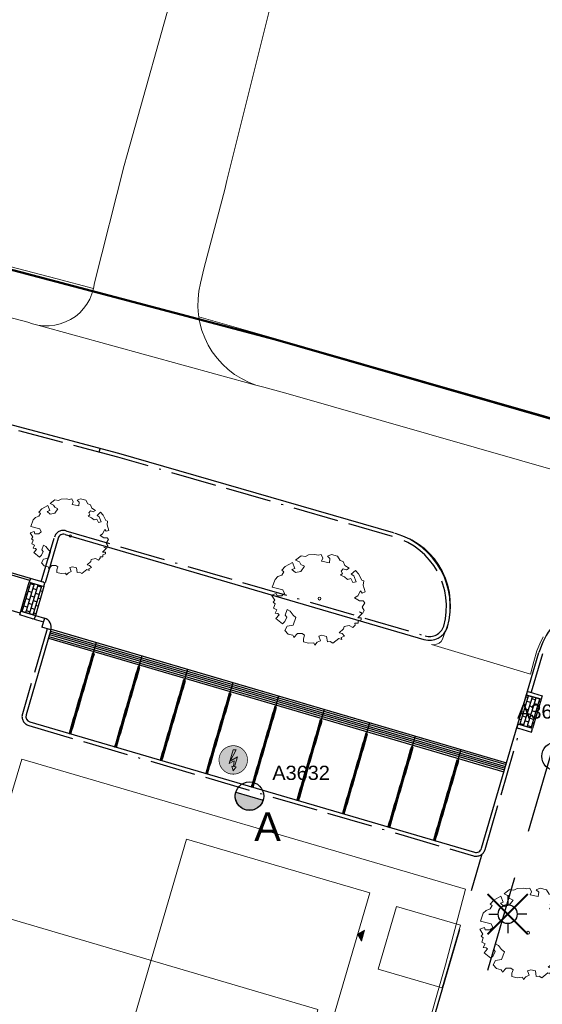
# Model space of a CAD drawing. Header units: metres. Extents: x 253535 to 254630, y 592458 to 593699.
# Tile 33 of 40: x 253849 to 253877, y 592988 to 593039. Entities that reach past the tile are written whole.
import ezdxf
from ezdxf.enums import TextEntityAlignment as Align

# ---------------------------------------------------------------- set-up
doc = ezdxf.new("R2010")
doc.units = ezdxf.units.M
doc.linetypes.add('ACAD_ISO11W100', pattern=[33, 12, -3, 12, -3, 0, -3])
doc.linetypes.add('DASHED', pattern=[19.05, 12.7, -6.35])
for name, color, linetype, lineweight in [('ALGEMEEN WERKGRENS', 10, 'FENCELINE1', 50), ('B-WE-GR-BOOM-S2', 114, 'Continuous', 9), ('B-WE-GR-BOOM_STAMDIAMETER-T', 7, 'Continuous', 25), ('B-WE-VH-GESLOTENVERHARDING-GV', 254, 'Continuous', 18), ('B-WE-VH-OPENVERHARDING-GV', 254, 'Continuous', 18), ('N-woningen', 1, 'Continuous', 0)]:
    doc.layers.add(name, color=color, linetype=linetype, lineweight=lineweight)
for name, color, linetype in [('B-EI-OV-Mast_0_Symbool_Code', 7, 'Continuous'), ('B-EI-OV-Mast_1_Mastnummer-T', 7, 'Continuous'), ('B-EI-OV-Mast_2_Kast-en-Groep-T', 7, 'Continuous'), ('B-EI-OV-Mast_4_Overig_1-T', 7, 'Continuous'), ('B-EI-OV-Mast_5_Overig_2-T', 7, 'Continuous'), ('B-IN-LICHTMAST', 7, 'Continuous'), ('N-EI-OV-Mast-S', 7, 'Continuous'), ('N-EI-OV-Mast_0_Symbool_Code', 7, 'Continuous'), ('N-EI-OV-Mast_1_Mastnummer-T', 7, 'Continuous'), ('N-EI-OV-Mast_2_Kast-en-Groep-T', 7, 'Continuous'), ('N-EI-OV-Mast_4_Overig_1-T', 7, 'Continuous'), ('N-EI-OV-Mast_5_Overig_2-T', 7, 'Continuous'), ('N-WB-ARC-BETONSTEEN KF', 253, 'Continuous'), ('N-WB-ARC-KLINKER DF', 24, 'Continuous'), ('N-WB-BAND OPSLUITBAND 10x20', 7, 'DASHED'), ('N-WB-BAND TROTTOIRBAND 18 20', 7, 'ACAD_ISO11W100'), ('N-WB-KANTVERHARDING', 2, 'Continuous'), ('N-WB-MATERIAALGRENS', 1, 'Continuous'), ('N-WB-MOLGOOT GEBAKKEN DF', 8, 'Continuous'), ('N-WB-PERRONBAND 18 20', 2, 'Continuous'), ('V-EI-OV-Mast-S', 1, 'Continuous'), ('V-EI-OV-Mast_1_Mastnummer-T', 7, 'Continuous'), ('V-EI-OV-Mast_2_Kast-en-Groep-T', 7, 'Continuous'), ('V-EI-OV-Mast_4_Overig_1-T', 7, 'Continuous'), ('V-EI-OV-Mast_5_Overig_2-T', 7, 'Continuous'), ('X-EI-OV-Aansluiting-S', 1, 'Continuous'), ('X-EI-OV-Aansluiting_0_Symbool_Code', 7, 'Continuous'), ('X-EI-OV-Aansluiting_1_Mastnummer-T', 7, 'Continuous'), ('X-EI-OV-Aansluiting_2_Groep_en_Fase-T', 7, 'Continuous'), ('X-EI-OV-Aansluiting_4_Overig_1-T', 7, 'Continuous'), ('X-EI-OV-Aansluiting_5_Overig_2-T', 7, 'Continuous')]:
    doc.layers.add(name, color=color, linetype=linetype)
doc.styles.add('ARIAL', font='arial.ttf')
doc.styles.add('NLCS-ISO', font='txt')
doc.linetypes.add('FENCELINE1', pattern='A,6.35,-2.54,[133,ltypeshp.shx,S=2.54,R=0,X=-2.54,Y=0],-2.54,25.4', length=36.83)

# ---------------------------------------------------------------- blocks, each defined once
blk = doc.blocks.new('SGR-BOOM_06_ST')
at = {"linetype": 'Continuous', "flags": 128}
blk.add_lwpolyline([(2.7, 3.52), (2.53, 3.94), (2.2, 4.06), (1.94, 4.52), (1.27, 4.69), (0.86, 4.52), (1.11, 4.27), (1.06, 3.81), (0.23, 3.98), (0.35, 4.32), (0.18, 4.69), (-0.15, 4.61), (-0.49, 4.69), (-1.15, 4.65), (-1.49, 4.48), (-1.95, 4.57), (-2.54, 4.11), (-2.12, 3.9), (-1.99, 3.64), (-1.58, 3.44), (-1.99, 2.89), (-2.54, 2.77), (-2.92, 3.1), (-2.62, 3.22), (-2.87, 3.86), (-3.63, 3.43), (-4, 3.02), (-3.79, 2.85), (-4, 2.51), (-4.42, 2.35), (-4.72, 2.05), (-5.01, 1.21), (-3.88, 0.92), (-3.71, 0.54), (-4, 0.29), (-4.51, 0.29), (-4.6, 0.56), (-5.09, 0.38), (-4.76, -0.17), (-4.93, -0.38), (-4.72, -0.54), (-4.88, -1.01), (-4.53, -1.18), (-4.72, -1.55), (-4.42, -1.59), (-4.29, -1.71), (-4.62, -2.11), (-3.92, -2.68), (-3.67, -2.43), (-3.46, -1.97), (-3.63, -1.76), (-3.42, -1.17), (-3.12, -1.34), (-2.79, -1.76), (-2.5, -2.01), (-2.79, -2.81), (-3.42, -2.93), (-3.67, -3.39), (-3.33, -3.77), (-2.83, -3.9), (-2.77, -4.02), (-2.71, -4.15), (-2.33, -3.73), (-1.83, -3.73), (-1.57, -3.9), (-1.7, -4.27), (-1.7, -4.61), (-1.15, -4.74), (-0.61, -4.69), (-0.49, -4.94), (-0.23, -4.65), (0.1, -4.48), (-0.06, -4.01), (0.27, -3.9), (0.77, -4.02), (0.86, -4.61), (1.15, -4.57), (1.44, -4.74), (2.07, -4.23), (2.37, -4.36), (2.32, -4.15), (2.66, -3.98), (2.41, -3.73), (2.11, -3.64), (2.57, -3.23), (2.62, -2.98), (3.16, -2.85), (3.54, -3.06), (3.79, -2.81), (3.77, -2.63), (4.12, -2.63), (4.12, -2.39), (4.46, -2.26), (4.46, -2.05), (4.08, -2.05), (4.54, -1.59), (4.25, -1.42), (4.63, -1.55), (4.75, -1.26), (4.54, -0.92), (4.84, -0.46), (4.67, -0.25), (4.25, -0.25), (3.75, 0.08), (4.08, 0.29), (4.38, 0.84), (4.54, 0.59), (4.88, 0.71), (4.67, 1.43), (4.71, 1.89), (4.5, 1.97), (4.16, 2.64), (3.83, 3.01), (3.37, 2.6), (3.66, 2.43), (3.91, 1.8), (3.54, 1.72), (3.33, 2.14), (2.99, 2.05), (2.66, 2.31), (2.24, 2.51), (2.45, 2.68), (2.32, 2.93), (2.53, 3.18), (2.87, 3.06), (3.16, 3.23)], close=True, dxfattribs=at)
blk.add_circle((0, 0), 0.15)
at = {"layer": 'B-WE-GR-BOOM_STAMDIAMETER-T', "style": 'NLCS-ISO'}
blk.add_attdef('STAMDIAMETER', text='', height=0.3, dxfattribs=at).set_placement((0, 0), align=Align.BOTTOM_LEFT)
blk = doc.blocks.new('*U25')
at = {"layer": 'N-EI-OV-Mast-S'}
h = blk.add_hatch(color=0, dxfattribs=at)
h.dxf.hatch_style = 1
edge = h.paths.add_edge_path()
edge.add_line((-0.21, -0.72), (0.21, 0.72))
edge.add_arc((0, 0), 0.75, 613.716, 793.716, ccw=False)
blk.add_lwpolyline([(-0.21, -0.72), (0.21, 0.72, -1), (-0.21, -0.72, 0)], format="xyb", dxfattribs=at)
blk.add_circle((0, 0), 0.75, dxfattribs=at)
at = {"layer": 'N-EI-OV-Mast_0_Symbool_Code', "style": 'ARIAL'}
blk.add_attdef('CODE', text='', height=1.5, dxfattribs=at).set_placement((1.634, 1.808), align=Align.MIDDLE_CENTER)
at = {"layer": 'N-EI-OV-Mast_1_Mastnummer-T', "style": 'ARIAL'}
blk.add_attdef('MASTNR', text='', height=0.75, dxfattribs=at).set_placement((-2.049, 2.362), align=Align.MIDDLE_LEFT)
at = {"layer": 'N-EI-OV-Mast_2_Kast-en-Groep-T', "style": 'ARIAL'}
for tag, p in [('KASTNR', (-2.049, 1.237)), ('GROEP', (-2.049, 0.112))]:
    blk.add_attdef(tag, text='', height=0.75, dxfattribs=at).set_placement(p, align=Align.MIDDLE_LEFT)
at = {"layer": 'N-EI-OV-Mast_4_Overig_1-T', "style": 'ARIAL'}
blk.add_attdef('OVERIG1', text='', height=0.75, dxfattribs=at).set_placement((-2.049, -1.013), align=Align.MIDDLE_LEFT)
at = {"layer": 'N-EI-OV-Mast_5_Overig_2-T', "style": 'ARIAL'}
blk.add_attdef('OVERIG2', text='', height=0.75, dxfattribs=at).set_placement((-2.049, -2.138), align=Align.MIDDLE_LEFT)
blk = doc.blocks.new('*U30')
at = {"layer": 'N-EI-OV-Mast-S'}
h = blk.add_hatch(color=0, dxfattribs=at)
h.dxf.hatch_style = 1
edge = h.paths.add_edge_path()
edge.add_line((-0.72, 0.211), (0.72, -0.211))
edge.add_arc((0, 0), 0.75, 523.6598, 703.6598, ccw=False)
blk.add_lwpolyline([(-0.72, 0.211), (0.72, -0.211, -1), (-0.72, 0.211, 0)], format="xyb", dxfattribs=at)
blk.add_circle((0, 0), 0.75, dxfattribs=at)
at = {"layer": 'N-EI-OV-Mast_0_Symbool_Code', "style": 'ARIAL'}
blk.add_attdef('CODE', text='', height=1.5, dxfattribs=at).set_placement((0.951, -1.609), align=Align.MIDDLE_CENTER)
at = {"layer": 'N-EI-OV-Mast_1_Mastnummer-T', "style": 'ARIAL'}
blk.add_attdef('MASTNR', text='', height=0.75, dxfattribs=at).set_placement((1.203, 1.228), align=Align.MIDDLE_LEFT)
at = {"layer": 'N-EI-OV-Mast_2_Kast-en-Groep-T', "style": 'ARIAL'}
for tag, p in [('KASTNR', (1.203, 0.103)), ('GROEP', (1.203, -1.022))]:
    blk.add_attdef(tag, text='', height=0.75, dxfattribs=at).set_placement(p, align=Align.MIDDLE_LEFT)
at = {"layer": 'N-EI-OV-Mast_4_Overig_1-T', "style": 'ARIAL'}
blk.add_attdef('OVERIG1', text='', height=0.75, dxfattribs=at).set_placement((1.203, -2.147), align=Align.MIDDLE_LEFT)
at = {"layer": 'N-EI-OV-Mast_5_Overig_2-T', "style": 'ARIAL'}
blk.add_attdef('OVERIG2', text='', height=0.75, dxfattribs=at).set_placement((1.203, -3.272), align=Align.MIDDLE_LEFT)
blk = doc.blocks.new('*U7')
at = {"layer": 'X-EI-OV-Aansluiting-S'}
h = blk.add_hatch(color=0, dxfattribs=at)
h.set_gradient(color1=(0, 255, 0), tint=1, name='SPHERICAL')
edge = h.paths.add_edge_path()
edge.add_arc((0, 0), 0.75, 0, 360)
h = blk.add_hatch(color=7, dxfattribs=at)
h.dxf.hatch_style = 1
h.paths.add_polyline_path([(0.067, -0.354), (0.229, 0.164), (-0.156, -0.067), (0.15, 0.534), (0, 0.534), (-0.219, -0.183), (0.048, -0.047), (0.015, -0.345), (-0.07, -0.331), (0.002, -0.571), (0.152, -0.367)])
at = {"layer": 'X-EI-OV-Aansluiting-S', "color": 7, "const_width": 0.0375}
blk.add_lwpolyline([(0, 0.75, -1), (0, -0.75, -1), (0, 0.75, -1.11402)], format="xyb", dxfattribs=at)
at = {"layer": 'X-EI-OV-Aansluiting-S', "color": 7, "lineweight": 0, "flags": 128}
blk.add_lwpolyline([(0.067, -0.354), (0.229, 0.164), (-0.156, -0.067), (0.15, 0.534), (0, 0.534), (-0.219, -0.183), (0.048, -0.047), (0.015, -0.345), (-0.07, -0.331), (0.002, -0.571), (0.152, -0.367)], close=True, dxfattribs=at)
at = {"layer": 'X-EI-OV-Aansluiting_0_Symbool_Code', "style": 'ARIAL'}
blk.add_attdef('CODE', text='', height=1.5, dxfattribs=at).set_placement((-10, 0), align=Align.MIDDLE_CENTER)
at = {"layer": 'X-EI-OV-Aansluiting_1_Mastnummer-T', "style": 'ARIAL'}
blk.add_attdef('MASTNR', text='', height=0.75, dxfattribs=at).set_placement((6.75, 2.25), align=Align.MIDDLE_LEFT)
at = {"layer": 'X-EI-OV-Aansluiting_2_Groep_en_Fase-T', "style": 'ARIAL'}
for tag, p in [('KASTNR', (6.75, 1.125)), ('GROEP', (6.75, 0))]:
    blk.add_attdef(tag, text='', height=0.75, dxfattribs=at).set_placement(p, align=Align.MIDDLE_LEFT)
at = {"layer": 'X-EI-OV-Aansluiting_4_Overig_1-T', "style": 'ARIAL'}
blk.add_attdef('OVERIG1', text='', height=0.75, dxfattribs=at).set_placement((6.75, -1.125), align=Align.MIDDLE_LEFT)
at = {"layer": 'X-EI-OV-Aansluiting_5_Overig_2-T', "style": 'ARIAL'}
blk.add_attdef('OVERIG2', text='', height=0.75, dxfattribs=at).set_placement((6.75, -2.25), align=Align.MIDDLE_LEFT)
blk = doc.blocks.new('*U55')
at = {"color": 0}
for points in [[(-1.77, 1.77), (-0.88, 0.88)], [(0, 2.5), (0, 1.25)], [(0.88, 0.88), (1.77, 1.77)], [(-2.5, 0), (-1.25, 0)], [(2.5, 0), (1.25, 0)], [(-1.77, -1.77), (-0.88, -0.88)], [(0, -1.25), (0, -2.5)], [(0.88, -0.88), (1.77, -1.77)]]:
    blk.add_lwpolyline(points, dxfattribs=at)
blk.add_circle((0, 0), 1.25, dxfattribs=at)
at = {"layer": 'B-EI-OV-Mast_0_Symbool_Code', "style": 'ARIAL'}
blk.add_attdef('CODE', text='', height=1.5, dxfattribs=at).set_placement((-10, 0), align=Align.MIDDLE_CENTER)
at = {"layer": 'B-EI-OV-Mast_1_Mastnummer-T', "style": 'ARIAL'}
blk.add_attdef('MASTNR', text='', height=0.75, dxfattribs=at).set_placement((6.75, 2.25), align=Align.MIDDLE_LEFT)
at = {"layer": 'B-EI-OV-Mast_2_Kast-en-Groep-T', "style": 'ARIAL'}
for tag, p in [('KASTNR', (6.75, 1.12)), ('GROEP', (6.75, 0))]:
    blk.add_attdef(tag, text='', height=0.75, dxfattribs=at).set_placement(p, align=Align.MIDDLE_LEFT)
at = {"layer": 'B-EI-OV-Mast_4_Overig_1-T', "style": 'ARIAL'}
blk.add_attdef('OVERIG1', text='', height=0.75, dxfattribs=at).set_placement((6.75, -1.12), align=Align.MIDDLE_LEFT)
at = {"layer": 'B-EI-OV-Mast_5_Overig_2-T', "style": 'ARIAL'}
blk.add_attdef('OVERIG2', text='', height=0.75, dxfattribs=at).set_placement((6.75, -2.25), align=Align.MIDDLE_LEFT)
blk = doc.blocks.new('*U54')
at = {"layer": 'V-EI-OV-Mast-S', "color": 0, "const_width": 0.1}
for points in [[(1.061, 1.061), (-1.061, -1.061)], [(1.061, -1.061), (-1.061, 1.061)]]:
    blk.add_lwpolyline(points, dxfattribs=at)
at = {"layer": 'N-EI-OV-Mast_0_Symbool_Code', "style": 'ARIAL'}
blk.add_attdef('CODE', text='', height=1.5, dxfattribs=at).set_placement((-10, 0), align=Align.MIDDLE_CENTER)
at = {"layer": 'V-EI-OV-Mast_1_Mastnummer-T', "style": 'ARIAL'}
blk.add_attdef('MASTNR', text='', height=0.75, dxfattribs=at).set_placement((6.75, 2.25), align=Align.MIDDLE_LEFT)
at = {"layer": 'V-EI-OV-Mast_2_Kast-en-Groep-T', "style": 'ARIAL'}
for tag, p in [('KASTNR', (6.75, 1.125)), ('GROEP', (6.75, 0))]:
    blk.add_attdef(tag, text='', height=0.75, dxfattribs=at).set_placement(p, align=Align.MIDDLE_LEFT)
at = {"layer": 'V-EI-OV-Mast_4_Overig_1-T', "style": 'ARIAL'}
blk.add_attdef('OVERIG1', text='', height=0.75, dxfattribs=at).set_placement((6.75, -1.125), align=Align.MIDDLE_LEFT)
at = {"layer": 'V-EI-OV-Mast_5_Overig_2-T', "style": 'ARIAL'}
blk.add_attdef('OVERIG2', text='', height=0.75, dxfattribs=at).set_placement((6.75, -2.25), align=Align.MIDDLE_LEFT)

msp = doc.modelspace()

# ---------------------------------------------------------------- hatches: boundary and pattern name
at = {"layer": 'N-WB-ARC-KLINKER DF'}
h = msp.add_hatch(dxfattribs=at)
h.set_pattern_fill('AR-B816', color=252, scale=0.001, angle=73.42)
h.set_pattern_definition([(73.42, (-0.57575, 0.16887), (-0.194751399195, 0.05798389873), []), (163.42, (-0.57575, 0.16887), (-0.25273529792, -0.13676750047), [0.2032, -0.2032])])
h.paths.add_polyline_path([(253849.407, 593008.322), (253849.855, 593009.857), (253850.623, 593009.633), (253850.174, 593008.097)])
h = msp.add_hatch(dxfattribs=at)
h.set_pattern_fill('AR-B816', color=252, scale=0.001, angle=253.2737)
h.set_pattern_definition([(253.273714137, (509240.01124, 1185361.78034), (0.19460272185, -0.05848094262), []), (343.273714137, (509240.01124, 1185361.78034), (0.253083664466, 0.13612177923), [0.2032, -0.2032])])
h.paths.add_polyline_path([(253876.807, 593003.682), (253876.355, 593002.148), (253875.587, 593002.373), (253876.041, 593003.908)])
at = {"layer": 'N-woningen'}
h = msp.add_hatch(color=252, dxfattribs=at)
h.dxf.hatch_style = 1
h.paths.add_polyline_path([(253867.361, 592990.943), (253867.15, 592991.311), (253867.518, 592991.522)])

# ---------------------------------------------------------------- linework, layer by layer
at = {"layer": 'ALGEMEEN WERKGRENS', "color": 252, "ltscale": 0.3}
msp.add_lwpolyline([(253685.732, 593068.089), (253769.686, 593047.088), (253787.727, 593042.262), (253838.409, 593029.075), (253862.83, 593022.638), (253897.424, 593012.683), (253927.283, 593003.747), (253983.948, 592985.984)], dxfattribs=at)
at = {"layer": 'B-WE-VH-GESLOTENVERHARDING-GV', "color": 252}
msp.add_lwpolyline([(253857.658, 593041.838), (253855.011, 593032.375), (253854.854, 593031.811), (253853.286, 593025.615), (253853.238, 593025.33), (253853.153, 593025.037), (253853.037, 593024.763), (253852.89, 593024.505), (253852.713, 593024.266), (253852.51, 593024.049), (253852.282, 593023.858), (253852.034, 593023.694), (253851.768, 593023.561), (253851.489, 593023.46), (253851.2, 593023.393), (253850.904, 593023.36), (253850.607, 593023.361), (253850.312, 593023.398), (253861.796, 593020.24), (253861.404, 593020.391), (253861.028, 593020.578), (253860.671, 593020.8), (253860.336, 593021.054), (253860.027, 593021.338), (253859.746, 593021.65), (253859.496, 593021.987), (253859.278, 593022.346), (253859.095, 593022.724), (253858.949, 593023.118), (253858.839, 593023.523), (253858.787, 593023.832), (253858.769, 593023.937), (253858.738, 593024.356), (253858.746, 593024.776), (253858.793, 593025.193), (253858.88, 593025.604), (253859.072, 593026.429), (253860.154, 593030.546), (253860.267, 593031.006), (253863.471, 593043.888)], dxfattribs=at)
at = {"layer": 'B-WE-VH-OPENVERHARDING-GV', "color": 252}
for points in [[(253963.094, 592989.949), (253939.549, 592997.493), (253920.062, 593003.552), (253900.797, 593009.088), (253885.833, 593013.368), (253863.376, 593019.812), (253862.2, 593020.127), (253861.796, 593020.24), (253850.312, 593023.398), (253850.023, 593023.469), (253849.786, 593023.548), (253833.358, 593027.828), (253818.909, 593031.598), (253802.3, 593035.952), (253802.073, 593036.006), (253789.221, 593039.326), (253789.002, 593039.39), (253788.781, 593039.455), (253772.393, 593043.722)], [(253802.3, 593035.952), (253818.909, 593031.598), (253833.358, 593027.828), (253849.786, 593023.548), (253850.023, 593023.469), (253850.312, 593023.398), (253850.607, 593023.361), (253850.904, 593023.36), (253851.2, 593023.393), (253851.489, 593023.46), (253851.768, 593023.561), (253852.034, 593023.694), (253852.282, 593023.858), (253852.51, 593024.049), (253852.713, 593024.266), (253852.89, 593024.505), (253853.037, 593024.763), (253853.153, 593025.037), (253853.238, 593025.33), (253851.257, 593025.847), (253802.217, 593038.645)], [(253886.486, 593015.889), (253861.243, 593023.128), (253858.787, 593023.832), (253858.839, 593023.523), (253858.949, 593023.118), (253859.095, 593022.724), (253859.278, 593022.346), (253859.496, 593021.987), (253859.746, 593021.65), (253860.027, 593021.338), (253860.336, 593021.054), (253860.671, 593020.8), (253861.028, 593020.578), (253861.404, 593020.391), (253861.796, 593020.24), (253862.2, 593020.127), (253863.376, 593019.812), (253885.833, 593013.368)], [(253848.209, 593018.326), (253854.57, 593016.636), (253868.994, 593012.463), (253869.222, 593012.395), (253869.284, 593012.377), (253869.653, 593012.245), (253870.005, 593012.076), (253870.34, 593011.873), (253870.651, 593011.637), (253870.938, 593011.37), (253871.196, 593011.077), (253871.424, 593010.758), (253871.618, 593010.419), (253871.777, 593010.061), (253871.899, 593009.69), (253871.983, 593009.308), (253872.028, 593008.919), (253872.034, 593008.528), (253872, 593008.139), (253871.928, 593007.754), (253871.816, 593007.379), (253871.624, 593006.846), (253871.543, 593006.733), (253871.437, 593006.645), (253871.311, 593006.585), (253871.175, 593006.559), (253871.037, 593006.568), (253876.26, 593005.013), (253876.437, 593005.668), (253876.588, 593006.232), (253876.739, 593006.606), (253876.926, 593006.965)]]:
    msp.add_lwpolyline(points, dxfattribs=at)
at = {"layer": 'N-WB-ARC-BETONSTEEN KF', "color": 252}
for points in [[(253853.131, 593005.918), (253853.075, 593005.727), (253853.171, 593005.698), (253853.227, 593005.89)], [(253853.187, 593006.11), (253853.131, 593005.918), (253853.227, 593005.89), (253853.283, 593006.082)], [(253852.962, 593005.343), (253852.906, 593005.151), (253853.002, 593005.123), (253853.058, 593005.315)], [(253853.019, 593005.535), (253852.962, 593005.343), (253853.058, 593005.315), (253853.114, 593005.506)], [(253853.075, 593005.727), (253853.019, 593005.535), (253853.114, 593005.506), (253853.171, 593005.698)], [(253855.586, 593005.407), (253855.53, 593005.215), (253855.626, 593005.187), (253855.682, 593005.379)], [(253852.793, 593004.767), (253852.737, 593004.575), (253852.833, 593004.547), (253852.889, 593004.739)], [(253852.85, 593004.959), (253852.793, 593004.767), (253852.889, 593004.739), (253852.946, 593004.931)], [(253852.906, 593005.151), (253852.85, 593004.959), (253852.946, 593004.931), (253853.002, 593005.123)], [(253855.418, 593004.831), (253855.361, 593004.639), (253855.457, 593004.611), (253855.514, 593004.803)], [(253855.474, 593005.023), (253855.418, 593004.831), (253855.514, 593004.803), (253855.57, 593004.995)], [(253855.53, 593005.215), (253855.474, 593005.023), (253855.57, 593004.995), (253855.626, 593005.187)], [(253852.681, 593004.383), (253852.625, 593004.191), (253852.721, 593004.163), (253852.777, 593004.355)], [(253852.737, 593004.575), (253852.681, 593004.383), (253852.777, 593004.355), (253852.833, 593004.547)], [(253855.249, 593004.256), (253855.192, 593004.064), (253855.288, 593004.035), (253855.345, 593004.227)], [(253855.305, 593004.447), (253855.249, 593004.256), (253855.345, 593004.227), (253855.401, 593004.419)], [(253855.361, 593004.639), (253855.305, 593004.447), (253855.401, 593004.419), (253855.457, 593004.611)], [(253857.873, 593004.32), (253857.817, 593004.128), (253857.913, 593004.1), (253857.969, 593004.292)], [(253857.929, 593004.512), (253857.873, 593004.32), (253857.969, 593004.292), (253858.025, 593004.484)], [(253857.985, 593004.704), (253857.929, 593004.512), (253858.025, 593004.484), (253858.081, 593004.676)], [(253852.512, 593003.807), (253852.456, 593003.615), (253852.552, 593003.587), (253852.608, 593003.779)], [(253852.568, 593003.999), (253852.512, 593003.807), (253852.608, 593003.779), (253852.664, 593003.971)], [(253852.625, 593004.191), (253852.568, 593003.999), (253852.664, 593003.971), (253852.721, 593004.163)], [(253855.136, 593003.872), (253855.08, 593003.68), (253855.176, 593003.652), (253855.232, 593003.844)], [(253855.192, 593004.064), (253855.136, 593003.872), (253855.232, 593003.844), (253855.288, 593004.035)], [(253857.704, 593003.744), (253857.648, 593003.552), (253857.744, 593003.524), (253857.8, 593003.716)], [(253857.76, 593003.936), (253857.704, 593003.744), (253857.8, 593003.716), (253857.856, 593003.908)], [(253857.817, 593004.128), (253857.76, 593003.936), (253857.856, 593003.908), (253857.913, 593004.1)], [(253860.328, 593003.809), (253860.272, 593003.617), (253860.368, 593003.589), (253860.424, 593003.78)], [(253860.384, 593004), (253860.328, 593003.809), (253860.424, 593003.78), (253860.48, 593003.972)], [(253852.343, 593003.232), (253852.287, 593003.04), (253852.383, 593003.011), (253852.439, 593003.203)], [(253852.4, 593003.423), (253852.343, 593003.232), (253852.439, 593003.203), (253852.496, 593003.395)], [(253852.456, 593003.615), (253852.4, 593003.423), (253852.496, 593003.395), (253852.552, 593003.587)], [(253854.967, 593003.296), (253854.911, 593003.104), (253855.007, 593003.076), (253855.063, 593003.268)], [(253855.024, 593003.488), (253854.967, 593003.296), (253855.063, 593003.268), (253855.12, 593003.46)], [(253855.08, 593003.68), (253855.024, 593003.488), (253855.12, 593003.46), (253855.176, 593003.652)], [(253857.592, 593003.36), (253857.535, 593003.168), (253857.631, 593003.14), (253857.687, 593003.332)], [(253857.648, 593003.552), (253857.592, 593003.36), (253857.687, 593003.332), (253857.744, 593003.524)], [(253860.159, 593003.233), (253860.103, 593003.041), (253860.199, 593003.013), (253860.255, 593003.205)], [(253860.216, 593003.425), (253860.159, 593003.233), (253860.255, 593003.205), (253860.312, 593003.397)], [(253860.272, 593003.617), (253860.216, 593003.425), (253860.312, 593003.397), (253860.368, 593003.589)], [(253862.784, 593003.297), (253862.728, 593003.105), (253862.824, 593003.077), (253862.88, 593003.269)], [(253852.231, 593002.848), (253852.175, 593002.656), (253852.271, 593002.628), (253852.327, 593002.82)], [(253852.287, 593003.04), (253852.231, 593002.848), (253852.327, 593002.82), (253852.383, 593003.011)], [(253854.799, 593002.72), (253854.742, 593002.528), (253854.838, 593002.5), (253854.895, 593002.692)], [(253854.855, 593002.912), (253854.799, 593002.72), (253854.895, 593002.692), (253854.951, 593002.884)], [(253854.911, 593003.104), (253854.855, 593002.912), (253854.951, 593002.884), (253855.007, 593003.076)], [(253857.423, 593002.785), (253857.366, 593002.593), (253857.462, 593002.565), (253857.519, 593002.756)], [(253857.479, 593002.976), (253857.423, 593002.785), (253857.519, 593002.756), (253857.575, 593002.948)], [(253857.535, 593003.168), (253857.479, 593002.976), (253857.575, 593002.948), (253857.631, 593003.14)], [(253860.047, 593002.849), (253859.991, 593002.657), (253860.087, 593002.629), (253860.143, 593002.821)], [(253860.103, 593003.041), (253860.047, 593002.849), (253860.143, 593002.821), (253860.199, 593003.013)], [(253862.615, 593002.721), (253862.559, 593002.529), (253862.655, 593002.501), (253862.711, 593002.693)], [(253862.672, 593002.913), (253862.615, 593002.721), (253862.711, 593002.693), (253862.768, 593002.885)], [(253862.728, 593003.105), (253862.672, 593002.913), (253862.768, 593002.885), (253862.824, 593003.077)], [(253852.062, 593002.272), (253852.006, 593002.08), (253852.102, 593002.052), (253852.158, 593002.244)], [(253852.118, 593002.464), (253852.062, 593002.272), (253852.158, 593002.244), (253852.214, 593002.436)], [(253852.175, 593002.656), (253852.118, 593002.464), (253852.214, 593002.436), (253852.271, 593002.628)], [(253854.686, 593002.336), (253854.63, 593002.144), (253854.726, 593002.116), (253854.782, 593002.308)], [(253854.742, 593002.528), (253854.686, 593002.336), (253854.782, 593002.308), (253854.838, 593002.5)], [(253857.254, 593002.209), (253857.198, 593002.017), (253857.294, 593001.989), (253857.35, 593002.181)], [(253857.31, 593002.401), (253857.254, 593002.209), (253857.35, 593002.181), (253857.406, 593002.373)], [(253857.366, 593002.593), (253857.31, 593002.401), (253857.406, 593002.373), (253857.462, 593002.565)], [(253859.878, 593002.273), (253859.822, 593002.081), (253859.918, 593002.053), (253859.974, 593002.245)], [(253859.934, 593002.465), (253859.878, 593002.273), (253859.974, 593002.245), (253860.03, 593002.437)], [(253859.991, 593002.657), (253859.934, 593002.465), (253860.03, 593002.437), (253860.087, 593002.629)], [(253862.503, 593002.337), (253862.446, 593002.145), (253862.542, 593002.117), (253862.599, 593002.309)], [(253862.559, 593002.529), (253862.503, 593002.337), (253862.599, 593002.309), (253862.655, 593002.501)], [(253865.07, 593002.21), (253865.014, 593002.018), (253865.11, 593001.99), (253865.166, 593002.182)], [(253865.126, 593002.402), (253865.07, 593002.21), (253865.166, 593002.182), (253865.222, 593002.374)], [(253865.182, 593002.594), (253865.126, 593002.402), (253865.222, 593002.374), (253865.278, 593002.566)], [(253852.006, 593002.08), (253851.949, 593001.888), (253852.045, 593001.86), (253852.102, 593002.052)], [(253854.517, 593001.761), (253854.461, 593001.569), (253854.557, 593001.54), (253854.613, 593001.732)], [(253854.574, 593001.952), (253854.517, 593001.761), (253854.613, 593001.732), (253854.67, 593001.924)], [(253854.63, 593002.144), (253854.574, 593001.952), (253854.67, 593001.924), (253854.726, 593002.116)], [(253857.085, 593001.633), (253857.029, 593001.441), (253857.125, 593001.413), (253857.181, 593001.605)], [(253857.141, 593001.825), (253857.085, 593001.633), (253857.181, 593001.605), (253857.237, 593001.797)], [(253857.198, 593002.017), (253857.141, 593001.825), (253857.237, 593001.797), (253857.294, 593001.989)], [(253859.709, 593001.697), (253859.653, 593001.505), (253859.749, 593001.477), (253859.805, 593001.669)], [(253859.766, 593001.889), (253859.709, 593001.697), (253859.805, 593001.669), (253859.861, 593001.861)], [(253859.822, 593002.081), (253859.766, 593001.889), (253859.861, 593001.861), (253859.918, 593002.053)], [(253862.334, 593001.762), (253862.278, 593001.57), (253862.374, 593001.542), (253862.43, 593001.733)], [(253862.39, 593001.954), (253862.334, 593001.762), (253862.43, 593001.733), (253862.486, 593001.925)], [(253862.446, 593002.145), (253862.39, 593001.954), (253862.486, 593001.925), (253862.542, 593002.117)], [(253864.901, 593001.634), (253864.845, 593001.442), (253864.941, 593001.414), (253864.997, 593001.606)], [(253864.957, 593001.826), (253864.901, 593001.634), (253864.997, 593001.606), (253865.053, 593001.798)], [(253865.014, 593002.018), (253864.957, 593001.826), (253865.053, 593001.798), (253865.11, 593001.99)], [(253867.525, 593001.699), (253867.469, 593001.507), (253867.565, 593001.479), (253867.621, 593001.671)], [(253867.582, 593001.891), (253867.525, 593001.699), (253867.621, 593001.671), (253867.677, 593001.862)], [(253854.405, 593001.377), (253854.349, 593001.185), (253854.444, 593001.157), (253854.501, 593001.349)], [(253854.461, 593001.569), (253854.405, 593001.377), (253854.501, 593001.349), (253854.557, 593001.54)], [(253856.973, 593001.249), (253856.916, 593001.057), (253857.012, 593001.029), (253857.069, 593001.221)], [(253857.029, 593001.441), (253856.973, 593001.249), (253857.069, 593001.221), (253857.125, 593001.413)], [(253859.54, 593001.122), (253859.484, 593000.93), (253859.58, 593000.902), (253859.636, 593001.094)], [(253859.597, 593001.314), (253859.54, 593001.122), (253859.636, 593001.094), (253859.693, 593001.285)], [(253859.653, 593001.505), (253859.597, 593001.314), (253859.693, 593001.285), (253859.749, 593001.477)], [(253862.165, 593001.186), (253862.109, 593000.994), (253862.205, 593000.966), (253862.261, 593001.158)], [(253862.221, 593001.378), (253862.165, 593001.186), (253862.261, 593001.158), (253862.317, 593001.35)], [(253862.278, 593001.57), (253862.221, 593001.378), (253862.317, 593001.35), (253862.374, 593001.542)], [(253864.789, 593001.25), (253864.732, 593001.059), (253864.828, 593001.03), (253864.885, 593001.222)], [(253864.845, 593001.442), (253864.789, 593001.25), (253864.885, 593001.222), (253864.941, 593001.414)], [(253867.356, 593001.123), (253867.3, 593000.931), (253867.396, 593000.903), (253867.452, 593001.095)], [(253867.413, 593001.315), (253867.356, 593001.123), (253867.452, 593001.095), (253867.509, 593001.287)], [(253867.469, 593001.507), (253867.413, 593001.315), (253867.509, 593001.287), (253867.565, 593001.479)], [(253869.981, 593001.187), (253869.924, 593000.995), (253870.02, 593000.967), (253870.077, 593001.159)], [(253856.804, 593000.673), (253856.748, 593000.481), (253856.844, 593000.453), (253856.9, 593000.645)], [(253856.86, 593000.865), (253856.804, 593000.673), (253856.9, 593000.645), (253856.956, 593000.837)], [(253856.916, 593001.057), (253856.86, 593000.865), (253856.956, 593000.837), (253857.012, 593001.029)], [(253859.428, 593000.738), (253859.372, 593000.546), (253859.468, 593000.518), (253859.524, 593000.71)], [(253859.484, 593000.93), (253859.428, 593000.738), (253859.524, 593000.71), (253859.58, 593000.902)], [(253861.996, 593000.61), (253861.94, 593000.418), (253862.036, 593000.39), (253862.092, 593000.582)], [(253862.053, 593000.802), (253861.996, 593000.61), (253862.092, 593000.582), (253862.149, 593000.774)], [(253862.109, 593000.994), (253862.053, 593000.802), (253862.149, 593000.774), (253862.205, 593000.966)], [(253864.62, 593000.675), (253864.564, 593000.483), (253864.66, 593000.455), (253864.716, 593000.647)], [(253864.676, 593000.867), (253864.62, 593000.675), (253864.716, 593000.647), (253864.772, 593000.838)], [(253864.732, 593001.059), (253864.676, 593000.867), (253864.772, 593000.838), (253864.828, 593001.03)], [(253867.244, 593000.739), (253867.188, 593000.547), (253867.284, 593000.519), (253867.34, 593000.711)], [(253867.3, 593000.931), (253867.244, 593000.739), (253867.34, 593000.711), (253867.396, 593000.903)], [(253869.812, 593000.612), (253869.756, 593000.42), (253869.851, 593000.391), (253869.908, 593000.583)], [(253869.868, 593000.803), (253869.812, 593000.612), (253869.908, 593000.583), (253869.964, 593000.775)], [(253869.924, 593000.995), (253869.868, 593000.803), (253869.964, 593000.775), (253870.02, 593000.967)], [(253859.259, 593000.162), (253859.203, 592999.97), (253859.299, 592999.942), (253859.355, 593000.134)], [(253859.315, 593000.354), (253859.259, 593000.162), (253859.355, 593000.134), (253859.411, 593000.326)], [(253859.372, 593000.546), (253859.315, 593000.354), (253859.411, 593000.326), (253859.468, 593000.518)], [(253861.884, 593000.226), (253861.828, 593000.034), (253861.924, 593000.006), (253861.98, 593000.198)], [(253861.94, 593000.418), (253861.884, 593000.226), (253861.98, 593000.198), (253862.036, 593000.39)], [(253864.451, 593000.099), (253864.395, 592999.907), (253864.491, 592999.879), (253864.547, 593000.071)], [(253864.507, 593000.291), (253864.451, 593000.099), (253864.547, 593000.071), (253864.603, 593000.263)], [(253864.564, 593000.483), (253864.507, 593000.291), (253864.603, 593000.263), (253864.66, 593000.455)], [(253867.075, 593000.163), (253867.019, 592999.971), (253867.115, 592999.943), (253867.171, 593000.135)], [(253867.131, 593000.355), (253867.075, 593000.163), (253867.171, 593000.135), (253867.227, 593000.327)], [(253867.188, 593000.547), (253867.131, 593000.355), (253867.227, 593000.327), (253867.284, 593000.519)], [(253869.699, 593000.228), (253869.643, 593000.036), (253869.739, 593000.008), (253869.795, 593000.2)], [(253869.756, 593000.42), (253869.699, 593000.228), (253869.795, 593000.2), (253869.851, 593000.391)], [(253872.267, 593000.1), (253872.211, 592999.908), (253872.307, 592999.88), (253872.363, 593000.072)], [(253872.323, 593000.292), (253872.267, 593000.1), (253872.363, 593000.072), (253872.419, 593000.264)], [(253872.38, 593000.484), (253872.323, 593000.292), (253872.419, 593000.264), (253872.476, 593000.456)], [(253859.203, 592999.97), (253859.147, 592999.778), (253859.243, 592999.75), (253859.299, 592999.942)], [(253861.715, 592999.65), (253861.659, 592999.459), (253861.755, 592999.43), (253861.811, 592999.622)], [(253861.771, 592999.842), (253861.715, 592999.65), (253861.811, 592999.622), (253861.867, 592999.814)], [(253861.828, 593000.034), (253861.771, 592999.842), (253861.867, 592999.814), (253861.924, 593000.006)], [(253864.339, 592999.715), (253864.282, 592999.523), (253864.378, 592999.495), (253864.434, 592999.687)], [(253864.395, 592999.907), (253864.339, 592999.715), (253864.434, 592999.687), (253864.491, 592999.879)], [(253866.906, 592999.588), (253866.85, 592999.396), (253866.946, 592999.367), (253867.002, 592999.559)], [(253866.963, 592999.779), (253866.906, 592999.588), (253867.002, 592999.559), (253867.059, 592999.751)], [(253867.019, 592999.971), (253866.963, 592999.779), (253867.059, 592999.751), (253867.115, 592999.943)], [(253869.53, 592999.652), (253869.474, 592999.46), (253869.57, 592999.432), (253869.626, 592999.624)], [(253869.587, 592999.844), (253869.53, 592999.652), (253869.626, 592999.624), (253869.683, 592999.816)], [(253869.643, 593000.036), (253869.587, 592999.844), (253869.683, 592999.816), (253869.739, 593000.008)], [(253872.155, 592999.716), (253872.098, 592999.524), (253872.194, 592999.496), (253872.251, 592999.688)], [(253872.211, 592999.908), (253872.155, 592999.716), (253872.251, 592999.688), (253872.307, 592999.88)], [(253861.603, 592999.267), (253861.546, 592999.075), (253861.642, 592999.047), (253861.698, 592999.239)], [(253861.659, 592999.459), (253861.603, 592999.267), (253861.698, 592999.239), (253861.755, 592999.43)], [(253864.17, 592999.139), (253864.113, 592998.947), (253864.209, 592998.919), (253864.266, 592999.111)], [(253864.226, 592999.331), (253864.17, 592999.139), (253864.266, 592999.111), (253864.322, 592999.303)], [(253864.282, 592999.523), (253864.226, 592999.331), (253864.322, 592999.303), (253864.378, 592999.495)], [(253866.794, 592999.204), (253866.738, 592999.012), (253866.834, 592998.984), (253866.89, 592999.176)], [(253866.85, 592999.396), (253866.794, 592999.204), (253866.89, 592999.176), (253866.946, 592999.367)], [(253869.362, 592999.076), (253869.305, 592998.884), (253869.401, 592998.856), (253869.458, 592999.048)], [(253869.418, 592999.268), (253869.362, 592999.076), (253869.458, 592999.048), (253869.514, 592999.24)], [(253869.474, 592999.46), (253869.418, 592999.268), (253869.514, 592999.24), (253869.57, 592999.432)], [(253871.986, 592999.141), (253871.93, 592998.949), (253872.025, 592998.921), (253872.082, 592999.112)], [(253872.042, 592999.333), (253871.986, 592999.141), (253872.082, 592999.112), (253872.138, 592999.304)], [(253872.098, 592999.524), (253872.042, 592999.333), (253872.138, 592999.304), (253872.194, 592999.496)], [(253864.001, 592998.564), (253863.945, 592998.372), (253864.041, 592998.343), (253864.097, 592998.535)], [(253864.057, 592998.755), (253864.001, 592998.564), (253864.097, 592998.535), (253864.153, 592998.727)], [(253864.113, 592998.947), (253864.057, 592998.755), (253864.153, 592998.727), (253864.209, 592998.919)], [(253866.625, 592998.628), (253866.569, 592998.436), (253866.665, 592998.408), (253866.721, 592998.6)], [(253866.681, 592998.82), (253866.625, 592998.628), (253866.721, 592998.6), (253866.777, 592998.792)], [(253866.738, 592999.012), (253866.681, 592998.82), (253866.777, 592998.792), (253866.834, 592998.984)], [(253869.249, 592998.692), (253869.193, 592998.5), (253869.289, 592998.472), (253869.345, 592998.664)], [(253869.305, 592998.884), (253869.249, 592998.692), (253869.345, 592998.664), (253869.401, 592998.856)], [(253871.817, 592998.565), (253871.761, 592998.373), (253871.857, 592998.345), (253871.913, 592998.537)], [(253871.873, 592998.757), (253871.817, 592998.565), (253871.913, 592998.537), (253871.969, 592998.729)], [(253871.93, 592998.949), (253871.873, 592998.757), (253871.969, 592998.729), (253872.025, 592998.921)], [(253866.456, 592998.052), (253866.4, 592997.86), (253866.496, 592997.832), (253866.552, 592998.024)], [(253866.513, 592998.244), (253866.456, 592998.052), (253866.552, 592998.024), (253866.608, 592998.216)], [(253866.569, 592998.436), (253866.513, 592998.244), (253866.608, 592998.216), (253866.665, 592998.408)], [(253869.08, 592998.117), (253869.024, 592997.925), (253869.12, 592997.897), (253869.176, 592998.088)], [(253869.137, 592998.308), (253869.08, 592998.117), (253869.176, 592998.088), (253869.233, 592998.28)], [(253869.193, 592998.5), (253869.137, 592998.308), (253869.233, 592998.28), (253869.289, 592998.472)], [(253871.704, 592998.181), (253871.648, 592997.989), (253871.744, 592997.961), (253871.8, 592998.153)], [(253871.761, 592998.373), (253871.704, 592998.181), (253871.8, 592998.153), (253871.857, 592998.345)], [(253866.4, 592997.86), (253866.344, 592997.668), (253866.44, 592997.64), (253866.496, 592997.832)], [(253868.912, 592997.541), (253868.855, 592997.349), (253868.951, 592997.321), (253869.008, 592997.513)], [(253868.968, 592997.733), (253868.912, 592997.541), (253869.008, 592997.513), (253869.064, 592997.705)], [(253869.024, 592997.925), (253868.968, 592997.733), (253869.064, 592997.705), (253869.12, 592997.897)], [(253871.536, 592997.605), (253871.479, 592997.413), (253871.575, 592997.385), (253871.632, 592997.577)], [(253871.592, 592997.797), (253871.536, 592997.605), (253871.632, 592997.577), (253871.688, 592997.769)], [(253871.648, 592997.989), (253871.592, 592997.797), (253871.688, 592997.769), (253871.744, 592997.961)], [(253868.799, 592997.157), (253868.743, 592996.965), (253868.839, 592996.937), (253868.895, 592997.129)], [(253868.855, 592997.349), (253868.799, 592997.157), (253868.895, 592997.129), (253868.951, 592997.321)], [(253871.367, 592997.029), (253871.311, 592996.838), (253871.407, 592996.809), (253871.463, 592997.001)], [(253871.423, 592997.221), (253871.367, 592997.029), (253871.463, 592997.001), (253871.519, 592997.193)], [(253871.479, 592997.413), (253871.423, 592997.221), (253871.519, 592997.193), (253871.575, 592997.385)], [(253871.198, 592996.454), (253871.142, 592996.262), (253871.238, 592996.234), (253871.294, 592996.426)], [(253871.254, 592996.646), (253871.198, 592996.454), (253871.294, 592996.426), (253871.35, 592996.617)], [(253871.311, 592996.838), (253871.254, 592996.646), (253871.35, 592996.617), (253871.407, 592996.809)]]:
    msp.add_lwpolyline(points, close=True, dxfattribs=at)
at = {"layer": 'N-WB-ARC-KLINKER DF', "color": 252}
for points in [[(253849.407, 593008.322), (253849.855, 593009.857), (253850.623, 593009.633), (253850.174, 593008.097)], [(253876.807, 593003.682), (253876.355, 593002.148), (253875.587, 593002.373), (253876.041, 593003.908)]]:
    msp.add_lwpolyline(points, close=True, dxfattribs=at)
at = {"layer": 'N-WB-BAND OPSLUITBAND 10x20', "color": 252, "ltscale": 0.4}
msp.add_line((253877.55, 593001.585), (253860.183, 592942.251), dxfattribs=at)
for points in [[(253849.911, 593010.049), (253845.888, 593011.222)], [(253873.685, 592995.517), (253873.124, 592993.597)], [(253858.262, 592942.809), (253873.123, 592993.597)]]:
    msp.add_lwpolyline(points, dxfattribs=at)
at = {"layer": 'N-WB-BAND TROTTOIRBAND 18 20', "color": 252, "ltscale": 0.2}
for p, q in [((253854.517, 593016.443), (253848.16, 593018.132)), ((253868.99, 593012.256), (253854.517, 593016.443)), ((253851.783, 593012.566), (253870.7, 593007.025)), ((253850.486, 593009.872), (253851.176, 593012.224)), ((253850.801, 593007.392), (253849.491, 593002.922)), ((253850.994, 593007.335), (253850.513, 593007.478)), ((253876.887, 593006.084), (253876.287, 593004.054)), ((253849.83, 593002.301), (253873.245, 592995.437)), ((253873.865, 592995.777), (253875.719, 593002.116))]:
    msp.add_line(p, q, dxfattribs=at)
at = {"layer": 'N-WB-BAND TROTTOIRBAND 18 20', "color": 252}
msp.add_line((253850.656, 593007.956), (253850.513, 593007.478), dxfattribs=at)
at = {"layer": 'N-WB-BAND TROTTOIRBAND 18 20', "color": 252, "ltscale": 0.2}
for centre, radius, start, end in [((253851.656, 593012.083), 0.5, 73.6715, 163.6613), ((253868.029, 593008.573), 3.8, 344.255, 73.8643), ((253870.925, 593007.795), 0.803, 253.7458, 341.5768), ((253849.971, 593002.781), 0.5, 163.6613, 253.6613), ((253873.385, 592995.917), 0.5, 253.6613, 343.6613)]:
    msp.add_arc(centre, radius, start, end, dxfattribs=at)
at = {"layer": 'N-WB-KANTVERHARDING', "color": 252}
for p, q in [((253854.57, 593016.636), (253848.209, 593018.326)), ((253853.532, 593016.705), (253853.588, 593016.897)), ((253869.045, 593012.448), (253854.57, 593016.636)), ((253851.368, 593012.167), (253850.684, 593009.824)), ((253851.74, 593012.371), (253870.644, 593006.829)), ((253850.118, 593007.905), (253850.598, 593007.761)), ((253850.174, 593008.097), (253850.655, 593007.956)), ((253850.994, 593007.335), (253849.683, 593002.866)), ((253851.998, 593001.874), (253853.404, 593006.673)), ((253854.397, 593001.171), (253855.803, 593005.969)), ((253873.673, 592995.833), (253876.695, 593006.141)), ((253856.796, 593000.468), (253858.202, 593005.266)), ((253859.195, 592999.765), (253860.601, 593004.563)), ((253861.594, 592999.061), (253863, 593003.859)), ((253863.993, 592998.358), (253865.399, 593003.156)), ((253849.886, 593002.493), (253873.301, 592995.629)), ((253866.392, 592997.655), (253867.798, 593002.453)), ((253868.791, 592996.951), (253870.197, 593001.75)), ((253871.19, 592996.248), (253872.596, 593001.046))]:
    msp.add_line(p, q, dxfattribs=at)
for points in [[(253849.881, 593009.944), (253845.764, 593011.151)], [(253849.376, 593008.217), (253845.257, 593009.424)], [(253850.65, 593009.718), (253850.648, 593009.718)], [(253850.143, 593007.992), (253850.143, 593007.992)], [(253851.004, 593007.376), (253874.997, 593000.343)], [(253851.651, 593007.186), (253874.995, 593000.343)], [(253850.029, 593002.451), (253850.029, 593002.451)], [(253851.749, 593001.735), (253851.75, 593001.739)], [(253873.493, 592995.573), (253873.493, 592995.573)]]:
    msp.add_lwpolyline(points, dxfattribs=at)
for centre, radius, start, end in [((253851.656, 593012.083), 0.3, 73.6613, 163.6613), ((253868.029, 593008.573), 4, 344.0667, 73.8633), ((253880.533, 593005.015), 4, 73.2244, 163.6613), ((253850.515, 593007.476), 0.5, 343.6476, 73.6613), ((253850.514, 593007.477), 0.5, 343.6075, 73.6114), ((253870.925, 593007.79), 1.001, 253.6833, 341.9351), ((253849.971, 593002.781), 0.3, 163.6613, 253.6612), ((253873.385, 592995.917), 0.3, 253.6612, 343.6613)]:
    msp.add_arc(centre, radius, start, end, dxfattribs=at)
at = {"layer": 'N-WB-MATERIAALGRENS', "color": 252}
msp.add_lwpolyline([(253850.864, 593006.896), (253874.855, 592999.863)], dxfattribs=at)
at = {"layer": 'N-WB-MOLGOOT GEBAKKEN DF', "color": 252}
for points in [[(253850.892, 593006.992), (253874.884, 592999.959)], [(253850.92, 593007.088), (253874.912, 593000.055)], [(253850.948, 593007.184), (253874.94, 593000.151)], [(253850.976, 593007.28), (253874.968, 593000.247)]]:
    msp.add_lwpolyline(points, dxfattribs=at)
at = {"layer": 'N-WB-PERRONBAND 18 20', "color": 252, "flags": 128}
for points in [[(253850.593, 593009.85), (253849.911, 593010.05), (253849.855, 593009.857), (253850.623, 593009.633), (253850.679, 593009.825), (253850.622, 593009.842), (253850.625, 593009.852), (253850.596, 593009.86)], [(253850.032, 593007.93), (253849.35, 593008.13), (253849.407, 593008.322), (253850.174, 593008.097), (253850.118, 593007.905), (253850.061, 593007.922), (253850.058, 593007.912), (253850.029, 593007.921)], [(253876.183, 593004.075), (253876.864, 593003.873), (253876.807, 593003.682), (253876.04, 593003.908), (253876.097, 593004.1), (253876.154, 593004.083), (253876.157, 593004.093), (253876.186, 593004.084)], [(253875.617, 593002.156), (253876.298, 593001.955), (253876.355, 593002.148), (253875.587, 593002.373), (253875.531, 593002.182), (253875.588, 593002.165), (253875.585, 593002.155), (253875.614, 593002.147)]]:
    msp.add_lwpolyline(points, close=True, dxfattribs=at)
at = {"layer": 'N-woningen', "color": 252}
for points in [[(253872.827, 592993.684), (253849.457, 593000.535), (253847.095, 592992.622), (253865.059, 592987.334), (253865.017, 592987.19), (253870.596, 592985.563), (253871.772, 592989.697), (253872.827, 592993.684)], [(253858.132, 592996.308), (253845.893, 592954.534), (253855.548, 592951.706), (253867.786, 592993.48)], [(253869.193, 592992.771), (253872.571, 592991.781), (253871.605, 592988.484), (253868.226, 592989.474)], [(253867.361, 592990.943), (253867.15, 592991.311), (253867.518, 592991.522)]]:
    msp.add_lwpolyline(points, close=True, dxfattribs=at)

# ---------------------------------------------------------------- block references
at = {"layer": 'B-IN-LICHTMAST', "color": 252, "xscale": 0.4, "yscale": 0.4, "zscale": 0.4}
msp.add_blockref('*U55', (253875.052, 592992.366, -0.486), dxfattribs=at)
at = {"layer": 'B-WE-GR-BOOM-S2', "color": 252}
for p, xscale, yscale, zscale in [((253852.02, 593012.287, -0.611), 0.416, 0.416, 0.416), ((253865.136, 593008.987, -0.719), 0.4950000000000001, 0.4950000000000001, 0.4950000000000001), ((253876.129, 592991.386, -0.462), 0.5, 0.5, 0.5)]:
    msp.add_blockref('SGR-BOOM_06_ST', p, dxfattribs=dict(at, xscale=xscale, yscale=yscale, zscale=zscale))
at = {"layer": 'N-EI-OV-Mast-S', "color": 5}
ref = msp.add_blockref('*U25', (253877.597, 593000.679), dxfattribs=at)
ref.add_attrib('MASTNR', 'A3633', dxfattribs={"layer": 'N-EI-OV-Mast_1_Mastnummer-T', "color": 6, "height": 0.75, "style": 'ARIAL'}).set_placement((253875.548, 593003.041), align=Align.MIDDLE_LEFT)
ref.add_attrib('CODE', 'A', dxfattribs={"layer": 'N-EI-OV-Mast_0_Symbool_Code', "height": 1.5, "style": 'ARIAL'}).set_placement((253879.231, 593002.486), align=Align.MIDDLE_CENTER)
ref = msp.add_blockref('*U30', (253861.453, 592998.582), dxfattribs=at)
ref.add_attrib('MASTNR', 'A3632', dxfattribs={"layer": 'N-EI-OV-Mast_1_Mastnummer-T', "color": 6, "height": 0.75, "style": 'ARIAL'}).set_placement((253862.656, 592999.809), align=Align.MIDDLE_LEFT)
ref.add_attrib('CODE', 'A', dxfattribs={"layer": 'N-EI-OV-Mast_0_Symbool_Code', "height": 1.5, "style": 'ARIAL'}).set_placement((253862.404, 592996.973), align=Align.MIDDLE_CENTER)
at = {"layer": 'V-EI-OV-Mast-S', "color": 1}
msp.add_blockref('*U54', (253875.052, 592992.366, -0.486), dxfattribs=at)
at = {"layer": 'X-EI-OV-Aansluiting-S'}
msp.add_blockref('*U7', (253860.598, 593000.488), dxfattribs=at)

doc.saveas('drawing.dxf')
